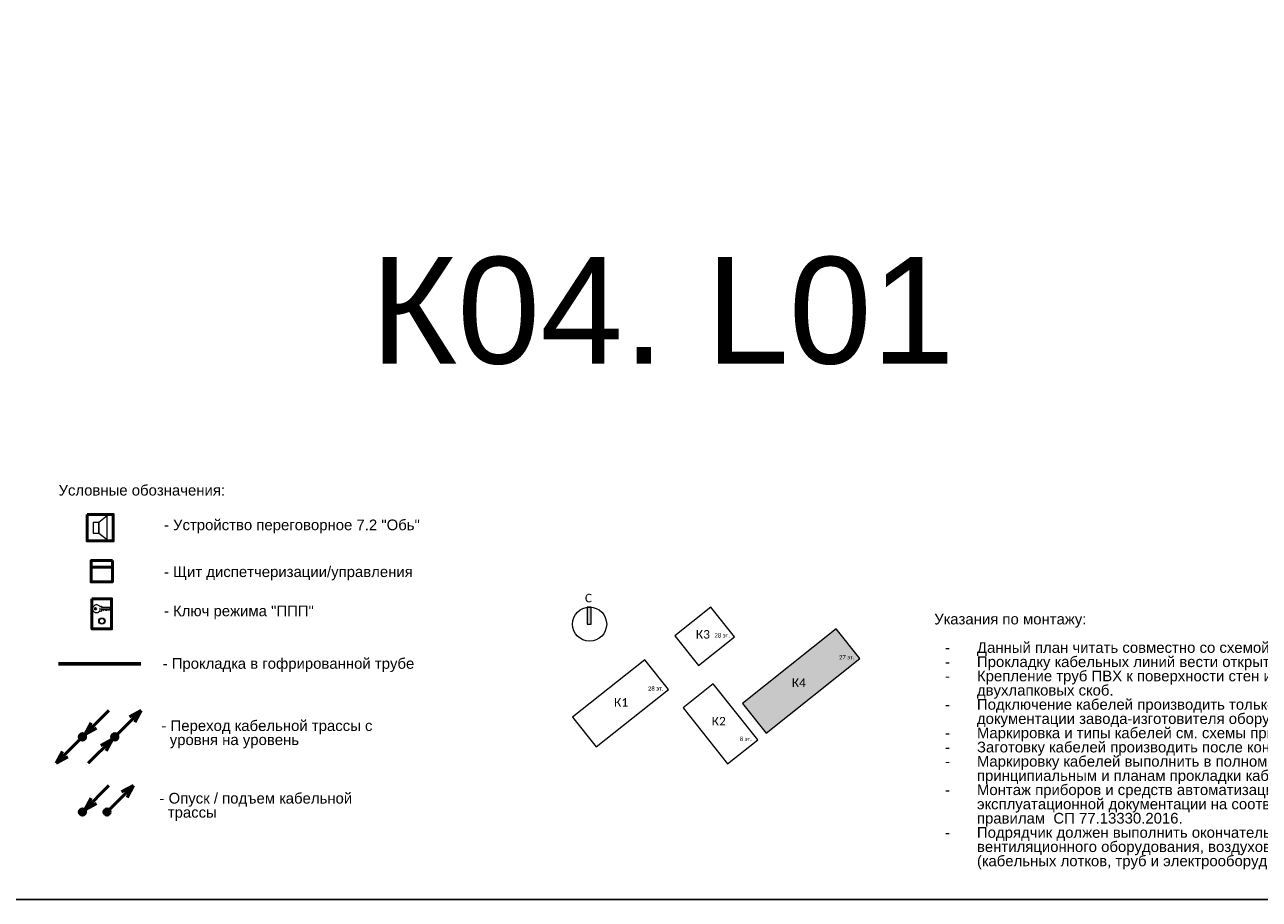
# Model space of a CAD drawing. Header units: millimetres. Extents: x -277772 to 277599, y -59564 to 282085.
# Tile 163 of 190: x 22633 to 51550, y 55468 to 75968. Entities that reach past the tile are written whole.
import ezdxf
from ezdxf.enums import TextEntityAlignment as Align

# ---------------------------------------------------------------- set-up
doc = ezdxf.new("R2010")
doc.units = ezdxf.units.MM
doc.set_wipeout_variables(frame=1)
doc.layers.add('EI_HATCH_GALV', color=7, linetype='Continuous')
doc.layers.add('UNPLOTTED', color=2, linetype='Continuous', plot=False)
for name, color, linetype, lineweight in [('КИП_выноска', 6, 'Continuous', 25), ('КИП_прибор', 140, 'Continuous', 50), ('КИП_трасса', 3, 'Continuous', 60), ('Типовые аннотации', 7, 'Continuous', 18)]:
    doc.layers.add(name, color=color, linetype=linetype, lineweight=lineweight)
doc.styles.add('Calibri Light', font='calibril.ttf', dxfattribs={"height": 2})
doc.styles.add('Calibri Light_1', font='calibril.ttf', dxfattribs={"height": 1})
doc.styles.add('CP.Text', font='arial.ttf')
doc.linetypes.add('в трубе открыто', pattern='A,10,[133,ltypeshp.shx,S=0.75,R=0,X=-5,Y=2.5],-2.5,[130,ltypeshp.shx,S=2.5,R=-45,X=0,Y=0],-2.5', length=15)

# ---------------------------------------------------------------- blocks, each defined once
blk = doc.blocks.new('*U88')
at = {"color": 0}
blk.add_lwpolyline([(0, 410), (0, 0), (-866, 0), (-866, 410)], close=True, dxfattribs=at)
blk = doc.blocks.new('A$C3fdbd0f1')
at = {"layer": 'EI_HATCH_GALV', "linetype": 'в трубе открыто', "ltscale": 100}
h = blk.add_hatch(dxfattribs=at)
h.set_pattern_fill('ANGLE', color=256)
h.set_pattern_definition([(0, (-58335.643, 14936.517), (0, 6.985), [5.08, -1.905]), (90, (-58335.643, 14936.517), (-6.985, 4e-16), [5.08, -1.905])])
h.paths.add_polyline_path([(6178, 2074), (5623, 2771), (3425, 1020), (3979, 324)])
h.paths.add_polyline_path([(5975, 1985), (6063, 1985), (6063, 2227), (5975, 2227)], flags=24)
h.paths.add_polyline_path([(5849, 1985), (6030, 1985), (6030, 2227), (5849, 2227)], flags=24)
h.paths.add_polyline_path([(5654, 1985), (5863, 1985), (5863, 2227), (5654, 2227)], flags=24)
h.paths.add_polyline_path([(4696, 1271), (4956, 1271), (4956, 1755), (4696, 1755)], flags=24)
h.paths.add_polyline_path([(4503, 1271), (4771, 1271), (4771, 1755), (4503, 1755)], flags=24)
at = {"layer": 'Типовые аннотации', "lineweight": 9}
blk.add_hatch(color=256, dxfattribs=at).paths.add_polyline_path([(-114, 2878), (-214, 2878), (-214, 3278), (-114, 3278)])
at = {"layer": 'Типовые аннотации'}
for p, q in [((-114, 3278), (-214, 3278)), ((-214, 3278), (-214, 2878)), ((-114, 2878), (-114, 3278)), ((-214, 2878), (-114, 2878)), ((1139, 2045), (-554, 696)), ((1694, 1349), (1139, 2045)), ((0, 0), (1694, 1349)), ((-554, 696), (0, 0))]:
    blk.add_line(p, q, dxfattribs=at)
at = {"layer": 'Типовые аннотации', "lineweight": 9}
for p, q in [((2688, 3278), (1840, 2602)), ((3243, 2582), (2688, 3278)), ((5623, 2771), (3425, 1020)), ((6178, 2074), (5623, 2771)), ((1840, 2602), (2394, 1906)), ((2394, 1906), (3243, 2582)), ((1139, 2045), (-554, 696)), ((1694, 1349), (1139, 2045)), ((3979, 324), (6178, 2074)), ((2742, 1477), (2034, 913)), ((3784, 168), (2742, 1477)), ((0, 0), (1694, 1349)), ((2034, 913), (3076, -395)), ((3425, 1020), (3979, 324)), ((-554, 696), (0, 0)), ((3076, -395), (3784, 168))]:
    blk.add_line(p, q, dxfattribs=at)
at = {"layer": 'Типовые аннотации'}
blk.add_circle((-154, 2878), 400, dxfattribs=at)
at = {"layer": 'Типовые аннотации', "lineweight": 9, "attachment_point": 1}
for s, insert, char_height, width, style in [('\\fCalibri Light|b0|i0|c204|p34|;C', (-263, 3589), 200, 208.44, 'Calibri Light'), ('\\fCalibri Light|b0|i0|c204|p34|;К', (2335, 2739), 200, 208.44, 'Calibri Light'), ('\\fCalibri Light|b0|i0|c204|p34|;3', (2507, 2739), 200, 192.41, 'Calibri Light'), ('28 ', (2770, 2665), 100, 232.49, 'Calibri Light_1'), ('эт', (2962, 2665), 100, 160.34, 'Calibri Light_1'), ('\\fCalibri Light|b0|i0|c204|p34|;.', (3094, 2665), 100, 48.1, 'Calibri Light_1'), ('27 ', (5689, 2152), 100, 232.49, 'Calibri Light_1'), ('эт', (5880, 2152), 100, 160.34, 'Calibri Light_1'), ('\\fCalibri Light|b0|i0|c204|p34|;.', (6013, 2152), 100, 48.1, 'Calibri Light_1'), ('\\fCalibri Light|b0|i0|c204|p34|;К', (4582, 1605), 200, 208.44, 'Calibri Light'), ('\\fCalibri Light|b0|i0|c204|p34|;4', (4754, 1605), 200, 192.41, 'Calibri Light'), ('28 ', (1214, 1420), 100, 232.49, 'Calibri Light_1'), ('28 ', (1214, 1420), 100, 232.49, 'Calibri Light_1'), ('эт', (1406, 1420), 100, 160.34, 'Calibri Light_1'), ('эт', (1406, 1420), 100, 160.34, 'Calibri Light_1'), ('\\fCalibri Light|b0|i0|c204|p34|;.', (1538, 1420), 100, 48.1, 'Calibri Light_1'), ('\\fCalibri Light|b0|i0|c204|p34|;.', (1538, 1420), 100, 48.1, 'Calibri Light_1'), ('\\fCalibri Light|b0|i0|c204|p34|;К', (419, 1144), 200, 208.44, 'Calibri Light'), ('\\fCalibri Light|b0|i0|c204|p34|;К', (419, 1144), 200, 208.44, 'Calibri Light'), ('\\fCalibri Light|b0|i0|c204|p34|;1', (591, 1144), 200, 192.41, 'Calibri Light'), ('\\fCalibri Light|b0|i0|c204|p34|;1', (591, 1144), 200, 192.41, 'Calibri Light'), ('\\fCalibri Light|b0|i0|c204|p34|;К', (2706, 703), 200, 208.44, 'Calibri Light'), ('\\fCalibri Light|b0|i0|c204|p34|;2', (2878, 703), 200, 192.41, 'Calibri Light'), ('8 ', (3364, 238), 100, 136.29, 'Calibri Light_1'), ('эт', (3476, 238), 100, 160.34, 'Calibri Light_1'), ('\\fCalibri Light|b0|i0|c204|p34|;.', (3608, 238), 100, 48.1, 'Calibri Light_1')]:
    blk.add_mtext(s, dxfattribs=dict(at, insert=insert, char_height=char_height, width=width, style=style))
blk = doc.blocks.new('A$C449d8904')
blk.add_lwpolyline([(0, 309), (0, 0), (307, 0), (307, 309)], close=True)
at = {"lineweight": 18}
for points in [[(237, 17), (237, 292), (140, 216), (140, 91)], [(70, 216), (70, 91), (140, 91), (140, 216)]]:
    blk.add_lwpolyline(points, close=True, dxfattribs=at)
blk = doc.blocks.new('*U13')
at = {"lineweight": 50}
h = blk.add_hatch(color=256, dxfattribs=at)
h.dxf.hatch_style = 1
edge = h.paths.add_edge_path()
edge.add_arc((0, 0), 0.75, 45, 405)
for q in [(6.19, 6.19), (2.02, 3.29), (3.29, 2.02)]:
    blk.add_line((0.53, 0.53), q, dxfattribs=at)
blk.add_circle((0, 0), 0.75, dxfattribs=at)
blk = doc.blocks.new('*U35')
at = {"lineweight": 50}
h = blk.add_hatch(color=256, dxfattribs=at)
h.dxf.hatch_style = 1
edge = h.paths.add_edge_path()
edge.add_arc((0, 0), 0.75, 45, 405)
for p, q in [((0.53, 0.53), (6.19, 6.19)), ((6.19, 6.19), (3.43, 4.7)), ((6.19, 6.19), (4.7, 3.43))]:
    blk.add_line(p, q, dxfattribs=at)
blk.add_circle((0, 0), 0.75, dxfattribs=at)
blk = doc.blocks.new('*U36')
at = {"lineweight": 50}
h = blk.add_hatch(color=256, dxfattribs=at)
h.dxf.hatch_style = 1
edge = h.paths.add_edge_path()
edge.add_arc((0, 0), 0.75, -135, 225)
for p, q in [((-0.53, -0.53), (-6.19, -6.19)), ((-6.19, -6.19), (-4.7, -3.43)), ((-6.19, -6.19), (-3.43, -4.7))]:
    blk.add_line(p, q, dxfattribs=at)
blk.add_circle((0, 0), 0.75, dxfattribs=at)
blk = doc.blocks.new('*U37')
at = {"lineweight": 50}
h = blk.add_hatch(color=256, dxfattribs=at)
h.dxf.hatch_style = 1
edge = h.paths.add_edge_path()
edge.add_arc((0, 0), 0.75, -135, 225)
for q in [(-6.19, -6.19), (-3.29, -2.02), (-2.02, -3.29)]:
    blk.add_line((-0.53, -0.53), q, dxfattribs=at)
blk.add_circle((0, 0), 0.75, dxfattribs=at)
blk = doc.blocks.new('Шкаф')
at = {"linetype": 'Continuous'}
blk.add_wipeout([(-2.5, -2.5), (-2.5, 2.5), (2.5, 2.5), (2.5, -2.5)], dxfattribs=at)
at = {"color": 0, "linetype": 'Continuous'}
for points in [[(-2.5, -2.5), (2.5, -2.5), (2.5, 2.5), (-2.5, 2.5)], [(-2.5, -2.5), (2.5, -2.5), (2.5, -1), (-2.5, -1)]]:
    blk.add_lwpolyline(points, close=True, dxfattribs=at)
blk = doc.blocks.new('A$C5ef3676d')
blk.add_lwpolyline([(0, 470), (307, 470), (307, 0), (0, 0)], close=True)
at = {"lineweight": 18}
for points in [[(284, 309), (135, 309), (119, 315), (292, 315)], [(125, 345), (140, 356), (146, 356), (150, 353), (150, 339), (275, 339), (296, 324), (296, 320), (269, 294), (254, 294), (243, 305), (226, 288), (224, 288)], [(220, 288), (216, 288), (199, 303), (182, 286), (169, 298), (150, 298), (150, 275), (146, 273), (125, 284)]]:
    blk.add_lwpolyline(points, dxfattribs=at)
at = {"lineweight": 25}
blk.add_lwpolyline([(220, 288), (222, 292), (224, 288)], dxfattribs=at)
blk.add_circle((56, 314), 13.8, dxfattribs=at)
at = {"lineweight": 18}
for radius in [49.7, 41.3]:
    blk.add_circle((156, 122), radius, dxfattribs=at)
for points, knots in [([(15, 314), (15, 323), (16, 332), (23, 349), (28, 356), (37, 366), (41, 369), (50, 374), (54, 376), (59, 377)], [0, 0, 0, 0, 0.547336, 0.547336, 1.063434, 1.063434, 1.361474, 1.361474, 1.660846, 1.660846, 1.660846, 1.660846]), ([(59, 252), (53, 253), (46, 256), (35, 265), (30, 271), (22, 282), (19, 288), (16, 301), (15, 307), (15, 314)], [0, 0, 0, 0, 0.417934, 0.417934, 0.875269, 0.875269, 1.256039, 1.256039, 1.653364, 1.653364, 1.653364, 1.653364]), ([(59, 377), (66, 379), (72, 379), (86, 378), (93, 376), (104, 369), (109, 365), (118, 356), (122, 350), (125, 344)], [0, 0, 0, 0, 0.41198, 0.41198, 0.823657, 0.823657, 1.201793, 1.201793, 1.602028, 1.602028, 1.602028, 1.602028]), ([(125, 285), (121, 277), (116, 270), (104, 259), (98, 255), (86, 251), (81, 250), (70, 250), (65, 250), (59, 252)], [0, 0, 0, 0, 0.510094, 0.510094, 0.964236, 0.964236, 1.282131, 1.282131, 1.607848, 1.607848, 1.607848, 1.607848])]:
    blk.add_open_spline(points, degree=3, knots=knots, dxfattribs=at)

msp = doc.modelspace()

# ---------------------------------------------------------------- linework, layer by layer
at = {"layer": 'UNPLOTTED', "color": 1, "ltscale": 100}
msp.add_xline((-94774, 55468), (1, 0), dxfattribs=at)
at = {"layer": 'КИП_трасса', "linetype": 'в трубе открыто', "ltscale": 100}
msp.add_line((23424, 60985), (25350, 60985), dxfattribs=at)

# ---------------------------------------------------------------- block references
at = {"layer": 'UNPLOTTED', "xscale": 100, "yscale": 100, "zscale": 100}
msp.add_blockref('*U88', (79632, 55468), dxfattribs=at)
at = {"layer": 'КИП_выноска', "xscale": 100, "yscale": 100, "zscale": 100}
for name, p in [('*U13', (23985, 59277)), ('*U35', (24742, 59277)), ('*U36', (23985, 59277)), ('*U37', (24742, 59277)), ('*U13', (23985, 57514)), ('*U35', (24561, 57514))]:
    msp.add_blockref(name, p, dxfattribs=at)
at = {"layer": 'КИП_прибор'}
for name, p, xscale, yscale, zscale in [('A$C449d8904', (24093, 63870), 2, 2, 2), ('A$C5ef3676d', (24206, 61807), 1.5, 1.5, 1.5)]:
    msp.add_blockref(name, p, dxfattribs=dict(at, xscale=xscale, yscale=yscale, zscale=zscale))
at = {"layer": 'КИП_трасса', "linetype": 'в трубе открыто', "ltscale": 100}
msp.add_blockref('A$C3fdbd0f1', (36018, 59040), dxfattribs=at)

# ---------------------------------------------------------------- texts
at = {"style": 'CP.Text'}
msp.add_text('Условные обозначения:', height=250, dxfattribs=at).set_placement((23425, 65057), align=Align.MIDDLE_LEFT)
at = {"char_height": 250, "style": 'CP.Text'}
for s, insert, width, attachment_point, line_spacing_factor in [('- Устройство переговорное 7.2 "Обь"', (25894, 64207), 7645.45, 4, 0.9), ('- Щит диспетчеризации/управления', (25894, 63109), 7645.45, 4, 0.9), ('- Ключ режима "ППП"', (25894, 62191), 7645.45, 4, 0.9), ('Указания по монтажу:\\P\\P\\pxi-3,l4,t4;-^IДанный план читать совместно со схемой структурной.\\P-^IПрокладку кабельных линий вести открыто в ПВХ трубах по стенам и потолку, а так же в лотке.\\P-^IКрепление труб ПВХ к поверхности стен и потолков выполнить с помощью металлических двухлапковых скоб.\\P-^IПодключение кабелей производить только после изучения данной документации и технической документации завода-изготовителя оборудования.\\P-^IМаркировка и типы кабелей см. схемы принципиальные и внешних проводок.\\P-^IЗаготовку кабелей производить после контрольного промера длины трассы.\\P-^IМаркировку кабелей выполнить в полном объеме согласно схемам электрическим принципиальным и планам прокладки кабельных трасс.\\P-^IМонтаж приборов и средств автоматизации выполнить в соответствии с требованиями эксплуатационной документации на соответствующее изделие согласно строительным нормам и правилам  СП 77.13330.2016.\\P-^IПодрядчик должен выполнить окончательную координацию строительных конструкций, вентиляционного оборудования, воздуховодов, трубопроводов и электрических систем (кабельных лотков, труб и электрооборудования).', (43937, 62162), 17195.48, 1, 0.8), ('- Прокладка в гофрированной трубе', (25863, 60959), 7645.45, 4, 0.9)]:
    msp.add_mtext(s, dxfattribs=dict(at, insert=insert, width=width, attachment_point=attachment_point, line_spacing_factor=line_spacing_factor))
at = {"linetype": 'Continuous', "char_height": 250, "width": 5658.48, "attachment_point": 4, "line_spacing_factor": 0.792, "style": 'CP.Text'}
for s, insert in [('- Переход кабельной трассы с   \\P  уровня на уровень', (25836, 59336)), ('- Опуск / подъем кабельной\\P  трассы ', (25790, 57635))]:
    msp.add_mtext(s, dxfattribs=dict(at, insert=insert))
at = {"layer": 'UNPLOTTED', "style": 'CP.Text'}
msp.add_text('К04. L01', height=2500, dxfattribs=at).set_placement((44415, 68024), align=Align.RIGHT)

# ---------------------------------------------------------------- next in the draw order: block references
at = {"layer": 'КИП_прибор', "linetype": 'ByBlock', "xscale": 100, "yscale": 100, "zscale": 100, "rotation": 180}
msp.add_blockref('Шкаф', (24436, 63157), dxfattribs=at)

doc.saveas('drawing.dxf')
